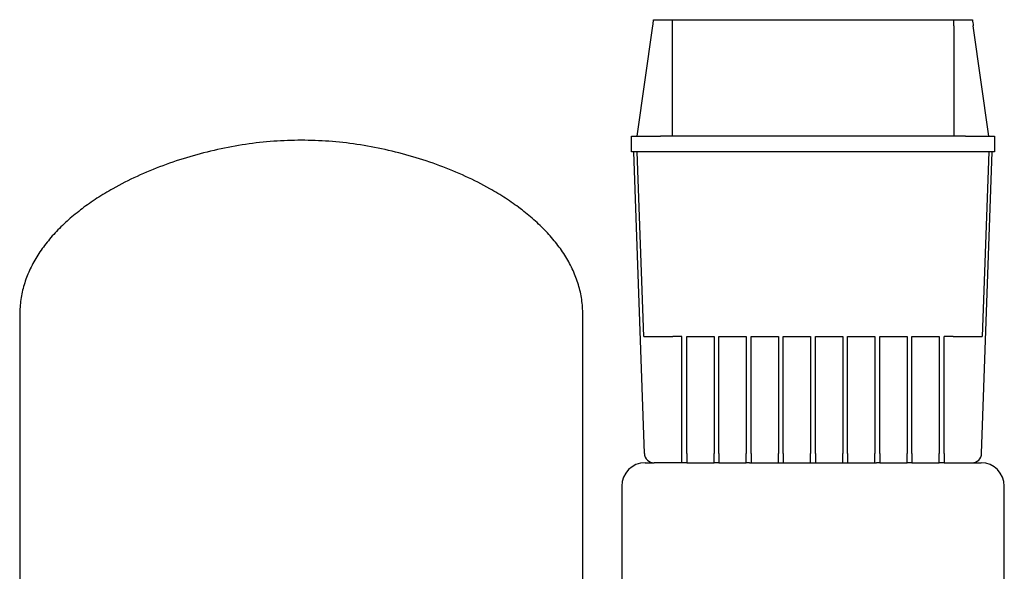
# Model space of a CAD drawing. Header units: millimetres. Extents: x 14 to 1266, y 11 to 850.
# Tile 3 of 4: x 31 to 538, y 566 to 850. Entities that reach past the tile are written whole.
import ezdxf

# ---------------------------------------------------------------- set-up
doc = ezdxf.new("R2010")
doc.units = ezdxf.units.MM

msp = doc.modelspace()

# ---------------------------------------------------------------- linework, layer by layer
at = {"color": 7, "linetype": 'Continuous', "lineweight": 25}
for p, q in [((349.43, 789.78), (357.43, 846.7)), ((357.86, 849.78), (367.42, 849.78)), ((367.42, 849.78), (512.44, 849.78)), ((367.43, 846.7), (367.43, 789.78)), ((512.43, 846.7), (512.43, 789.78)), ((512.44, 849.78), (522, 849.78)), ((530.43, 789.78), (522.43, 846.7)), ((346.43, 781.78), (346.43, 789.78)), ((346.43, 789.78), (361.43, 789.78)), ((518.43, 789.78), (361.43, 789.78)), ((518.43, 789.78), (533.43, 789.78)), ((533.43, 789.78), (533.43, 781.78)), ((361.43, 781.78), (346.43, 781.78)), ((353.1, 626.6), (347.68, 781.78)), ((352.75, 686.78), (349.43, 781.78)), ((518.43, 781.78), (361.43, 781.78)), ((533.43, 781.78), (518.43, 781.78)), ((526.76, 626.6), (532.18, 781.78)), ((530.43, 781.78), (527.11, 686.78)), ((31.43, 697.98), (31.43, 427.38)), ((321.43, 427.38), (321.43, 697.98)), ((372.43, 686.78), (367.74, 686.78)), ((372.43, 626.6), (372.43, 686.78)), ((374.93, 686.78), (388.99, 686.78)), ((374.93, 626.6), (374.93, 686.78)), ((388.99, 686.78), (388.99, 626.6)), ((391.49, 686.78), (405.55, 686.78)), ((391.49, 626.6), (391.49, 686.78)), ((405.55, 686.78), (405.55, 626.6)), ((408.05, 686.78), (422.12, 686.78)), ((408.05, 626.6), (408.05, 686.78)), ((422.12, 686.78), (422.12, 626.6)), ((424.62, 686.78), (438.68, 686.78)), ((424.62, 626.6), (424.62, 686.78)), ((438.68, 686.78), (438.68, 626.6)), ((441.18, 686.78), (455.24, 686.78)), ((441.18, 626.6), (441.18, 686.78)), ((455.24, 686.78), (455.24, 626.6)), ((457.74, 686.78), (471.8, 686.78)), ((457.74, 626.6), (457.74, 686.78)), ((471.8, 686.78), (471.8, 626.6)), ((474.3, 686.78), (488.37, 686.78)), ((474.3, 626.6), (474.3, 686.78)), ((488.37, 686.78), (488.37, 626.6)), ((490.87, 686.78), (504.93, 686.78)), ((490.87, 626.6), (490.87, 686.78)), ((504.93, 686.78), (504.93, 626.6)), ((512.12, 686.78), (507.43, 686.78)), ((507.43, 626.6), (507.43, 686.78)), ((372.43, 621.78), (372.43, 626.6)), ((374.93, 626.6), (374.93, 621.78)), ((388.99, 621.78), (388.99, 626.6)), ((391.49, 626.6), (391.49, 621.78)), ((405.55, 621.78), (405.55, 626.6)), ((408.05, 626.6), (408.05, 621.78)), ((422.12, 621.78), (422.12, 626.6)), ((424.62, 626.6), (424.62, 621.78)), ((438.68, 621.78), (438.68, 626.6)), ((441.18, 626.6), (441.18, 621.78)), ((455.24, 621.78), (455.24, 626.6)), ((457.74, 626.6), (457.74, 621.78)), ((471.8, 621.78), (471.8, 626.6)), ((474.3, 626.6), (474.3, 621.78)), ((488.37, 621.78), (488.37, 626.6)), ((490.87, 626.6), (490.87, 621.78)), ((504.93, 621.78), (504.93, 626.6)), ((507.43, 626.6), (507.43, 621.78)), ((353.43, 621.78), (358.09, 621.78)), ((372.43, 621.78), (358.09, 621.78)), ((374.93, 621.78), (372.43, 621.78)), ((374.93, 621.78), (388.99, 621.78)), ((391.49, 621.78), (388.99, 621.78)), ((391.49, 621.78), (405.55, 621.78)), ((407.24, 621.78), (405.55, 621.78)), ((407.24, 621.78), (439.93, 621.78)), ((439.93, 621.78), (472.62, 621.78)), ((474.3, 621.78), (472.62, 621.78)), ((474.3, 621.78), (488.37, 621.78)), ((490.87, 621.78), (488.37, 621.78)), ((490.87, 621.78), (504.93, 621.78)), ((507.43, 621.78), (504.93, 621.78)), ((507.43, 621.78), (521.76, 621.78)), ((521.76, 621.78), (526.43, 621.78)), ((341.43, 609.78), (341.43, 561.78)), ((538.43, 561.78), (538.43, 609.78))]:
    msp.add_line(p, q, dxfattribs=at)
for centre, radius, start, end in [((358.09, 626.78), 5, 182, 270), ((521.76, 626.78), 5, 270, 358), ((353.43, 609.78), 12, 90, 180), ((526.43, 609.78), 12, 0, 90)]:
    msp.add_arc(centre, radius, start, end, dxfattribs=at)
for points in [[(357.43, 846.7), (357.57, 847.73), (357.72, 848.75), (357.86, 849.78)], [(367.42, 849.78), (367.43, 848.75), (367.43, 847.73), (367.43, 846.7)], [(512.43, 846.7), (512.43, 847.73), (512.43, 848.75), (512.44, 849.78)], [(522, 849.78), (522.14, 848.75), (522.28, 847.73), (522.43, 846.7)]]:
    msp.add_open_spline(points, degree=3, dxfattribs=at)
for points, knots in [([(176.43, 787.78), (171.69, 787.67), (162.1, 787.44), (147.69, 785.74), (133.26, 783.09), (119.02, 779.44), (105.16, 774.86), (91.89, 769.39), (80.59, 763.66), (71.22, 758), (63.61, 752.69), (56.63, 747.01), (50.34, 740.97), (44.81, 734.59), (40.12, 727.87), (36.34, 720.83), (33.56, 713.47), (31.77, 705.82), (31.54, 700.6), (31.43, 697.98)], [0, 0, 0, 0, 0.076609, 0.154857, 0.234025, 0.313364, 0.392122, 0.469576, 0.545055, 0.596413, 0.646366, 0.694802, 0.741676, 0.787017, 0.830956, 0.873749, 0.915793, 0.957642, 1, 1, 1, 1]), ([(321.43, 697.98), (321.32, 700.6), (321.09, 705.82), (319.3, 713.47), (316.52, 720.83), (312.73, 727.87), (308.05, 734.59), (302.52, 740.97), (296.23, 747.01), (289.25, 752.69), (281.64, 758), (272.26, 763.66), (260.97, 769.39), (247.7, 774.86), (233.84, 779.44), (219.6, 783.09), (205.17, 785.74), (190.76, 787.44), (181.17, 787.67), (176.43, 787.78)], [0, 0, 0, 0, 0.042358, 0.084207, 0.126251, 0.169044, 0.212983, 0.258324, 0.305198, 0.353634, 0.403587, 0.454945, 0.530424, 0.607878, 0.686636, 0.765975, 0.845143, 0.923391, 1, 1, 1, 1]), ([(352.75, 686.78), (352.75, 686.78), (352.82, 686.78), (353.17, 686.78), (353.43, 686.78), (354.16, 686.78), (354.63, 686.78), (355.75, 686.78), (356.4, 686.78), (357.87, 686.78), (358.68, 686.78), (360.39, 686.78), (361.29, 686.78), (363.14, 686.78), (364.08, 686.78), (365.94, 686.78), (366.85, 686.78), (367.74, 686.78)], [0, 0, 0, 0, 0.125, 0.125, 0.25, 0.25, 0.375, 0.375, 0.5, 0.5, 0.625, 0.625, 0.75, 0.75, 0.875, 0.875, 1, 1, 1, 1]), ([(512.12, 686.78), (513, 686.78), (513.92, 686.78), (515.78, 686.78), (516.72, 686.78), (518.56, 686.78), (519.47, 686.78), (521.18, 686.78), (521.99, 686.78), (523.45, 686.78), (524.11, 686.78), (525.23, 686.78), (525.69, 686.78), (526.42, 686.78), (526.69, 686.78), (527.03, 686.78), (527.11, 686.78), (527.11, 686.78)], [0, 0, 0, 0, 0.125, 0.125, 0.25, 0.25, 0.375, 0.375, 0.5, 0.5, 0.625, 0.625, 0.75, 0.75, 0.875, 0.875, 1, 1, 1, 1])]:
    msp.add_open_spline(points, degree=3, knots=knots, dxfattribs=at)

doc.saveas('drawing.dxf')
